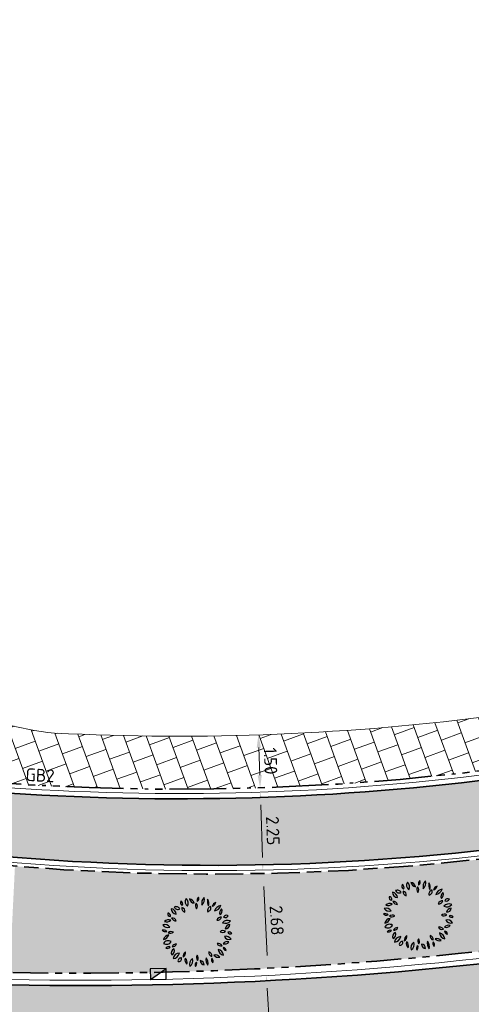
# Model space of a CAD drawing. Header units: metres. Extents: x 196651 to 397723, y 354703 to 710691.
# Tile 29 of 256: x 197554 to 197566, y 355993 to 356020. Entities that reach past the tile are written whole.
import ezdxf
from ezdxf.enums import TextEntityAlignment as Align

# ---------------------------------------------------------------- set-up
doc = ezdxf.new("R2010")
doc.units = ezdxf.units.M
doc.header["$MEASUREMENT"] = 0
for name, pattern in [('VH-OPSLUITBAND_100X200', [16, 8, -2, 4, -2]), ('VH-RIJWIELPADBAND_410X225', [28, 16, -2, 2, -2, 0, -2, 2, -2]), ('VH-TROTTOIRBAND_180-200', [20, 10, -2, 2, -2, 2, -2])]:
    doc.linetypes.add(name, pattern=pattern)
doc.layers.add('N-WE-GR-BOOM', color=96, linetype='Continuous')
doc.layers.add('N-WE-RI-HWA_KOLK_TROTTOIR-S', color=150, linetype='Continuous')
for name, color, linetype, lineweight in [('N-WE-GR-GRAS_BERM-A', 86, 'Continuous', 5), ('N-WE-VH-GOOT_TEGEL-G', 170, 'Continuous', 35), ('N-WE-VH-KANTOPSLUITING_OPSLUITBAND_100X200-G', 5, 'VH-OPSLUITBAND_100X200', 35), ('N-WE-VH-KANTOPSLUITING_RIJWIELPADBAND_410X250-G', 5, 'VH-RIJWIELPADBAND_410X225', 35), ('N-WE-VH-KANTOPSLUITING_TEKST-T', 7, 'VH-OPSLUITBAND_100X200', 35), ('N-WE-VH-KANTOPSLUITING_TROTTOIRBAND_180 200-G', 6, 'VH-TROTTOIRBAND_180-200', 35), ('N-WE-VH-KANTVERHARDING-G', 1, 'Continuous', 5), ('N-WE-VH-VERHARDING_ASFALT_DEKLAAG-G_ZWART', 252, 'Continuous', 5), ('N-WE-VH-VERHARDING_TEGEL-A', 252, 'Continuous', 5), ('X-XX-AL-AANPIJLING-M', 7, 'Continuous', 18)]:
    doc.layers.add(name, color=color, linetype=linetype, lineweight=lineweight)
doc.layers.add('N-WE-VH-VERHARDING_ASFALT_DEKLAAG-G_ROOD', color=7, linetype='Continuous', lineweight=5, true_color=0xbf4040)
doc.styles.add('ATT', font='romans.shx')
doc.styles.add('NLCS-ISO', font='NLCS-ISO.ttf')
doc.styles.add('NLCS-ISO-M200-T18', font='NLCS-ISO.ttf')
doc.dimstyles.new('NLCS-M200-T18-PIJL', dxfattribs={"dimscale": 0.2, "dimtxt": 1.799999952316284, "dimasz": 1.8, "dimexe": 2, "dimexo": 2, "dimgap": 0.7, "dimtad": 1, "dimzin": 0, "dimdsep": 46, "dimtxsty": 'NLCS-ISO-M200-T18', "dimcen": 0, "dimdle": 2, "dimse1": 1, "dimse2": 1, "dimclrd": 256, "dimclre": 256, "dimclrt": 256, "dimadec": 1, "dimazin": 0, "dimtfac": 1, "dimtofl": 0, "dimtmove": 1, "dimatfit": 0, "dimfxl": 2, "dimfxlon": 1, "dimtfillclr": 254, "dimtolj": 1, "dimtzin": 0, "dimlwd": 18, "dimlwe": 18, "dimarcsym": 0})
pattern_1 = [(0, (0, 0), (1, 1), [0.12, -0.8]), (45, (0.4, 0.2), (-0.1131370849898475, 1.866761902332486), [0.12, -0.8]), (29.99999999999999, (0.08, 0.12), (0.2274613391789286, 1.286025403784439), [0.12, -0.8]), (15, (0.32, 0.48), (0.3856270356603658, 0.7244941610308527), [0.12, -0.8]), (135, (0.16, 2), (-0.02828427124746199, -0.6505382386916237), [0.12, -0.8]), (150, (1.2, 0.4), (0.2156921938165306, -0.5864101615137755), [0.12, -0.8]), (165, (0.24, 0.04), (0.1434520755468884, -0.7010146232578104), [0.12, -0.8]), (85, (0.4, 0.4), (-0.872677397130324, 1.040016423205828), [0.12, -0.8]), (99.99999999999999, (0, 0), (-1.112117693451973, 0.7787131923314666), [0.12, -0.7999999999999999])]

# ---------------------------------------------------------------- blocks, each defined once
blk = doc.blocks.new('*D342')
at = {"layer": 'Defpoints', "color": 0, "ltscale": 0.2, "transparency": 16777216}
for p in [(197560.4695106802, 355993.3463572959), (197560.535676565, 355993.3503279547), (197560.6641732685, 355990.1025574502)]:
    blk.add_point(p, dxfattribs=at)
at = {"layer": 'X-XX-AL-AANPIJLING-M', "linetype": 'Continuous', "lineweight": 18, "ltscale": 0.2, "transparency": 16777216}
blk.add_line((197560.7087741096, 355990.4658816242), (197560.5572416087, 355992.9909744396), dxfattribs=at)
at = {"layer": 'X-XX-AL-AANPIJLING-M', "ltscale": 0.2, "transparency": 16777216}
for points in [[(197560.6171338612, 355992.9945686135), (197560.4973493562, 355992.9873802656), (197560.535676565, 355993.3503279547)], [(197560.7686663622, 355990.4694757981), (197560.6488818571, 355990.4622874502), (197560.7303391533, 355990.1065281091)]]:
    blk.add_solid(points, dxfattribs=at)
at = {"layer": 'X-XX-AL-AANPIJLING-M', "ltscale": 0.2, "transparency": 16777216, "insert": (197560.9524332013, 355991.7475969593), "char_height": 0.3599999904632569, "attachment_point": 5, "rotation": 273.4342392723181, "style": 'NLCS-ISO-M200-T18'}
blk.add_mtext('\\A1;3.25', dxfattribs=at)
blk = doc.blocks.new('*D347')
at = {"layer": 'Defpoints', "color": 0, "ltscale": 0.2, "transparency": 16777216}
for p in [(197560.365773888, 355998.5344005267), (197560.3670882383, 355998.5344436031), (197560.439363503, 355996.3291798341)]:
    blk.add_point(p, dxfattribs=at)
at = {"layer": 'X-XX-AL-AANPIJLING-M', "linetype": 'Continuous', "lineweight": 18, "ltscale": 0.2, "transparency": 16777216}
blk.add_line((197560.4262568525, 355996.6889435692), (197560.3775661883, 355998.1745937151), dxfattribs=at)
at = {"layer": 'X-XX-AL-AANPIJLING-M', "ltscale": 0.2, "transparency": 16777216}
for points in [[(197560.4375339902, 355998.1765590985), (197560.3175983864, 355998.1726283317), (197560.365773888, 355998.5344005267)], [(197560.4862246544, 355996.6909089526), (197560.3662890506, 355996.6869781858), (197560.4380491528, 355996.3291367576)]]:
    blk.add_solid(points, dxfattribs=at)
at = {"layer": 'X-XX-AL-AANPIJLING-M', "ltscale": 0.2, "transparency": 16777216, "insert": (197560.7217397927, 355997.4422506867), "char_height": 0.3599999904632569, "attachment_point": 5, "rotation": 271.87713867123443, "style": 'NLCS-ISO-M200-T18'}
blk.add_mtext('\\A1;2.25', dxfattribs=at)
blk = doc.blocks.new('*D348')
at = {"layer": 'Defpoints', "color": 0, "ltscale": 0.2, "transparency": 16777216}
for p in [(197560.3128288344, 356000.1535188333), (197560.3128315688, 356000.1535189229), (197560.3619345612, 355998.6543391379)]:
    blk.add_point(p, dxfattribs=at)
at = {"layer": 'X-XX-AL-AANPIJLING-M', "linetype": 'Continuous', "lineweight": 18, "ltscale": 0.2, "transparency": 16777216}
blk.add_line((197560.3501517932, 355999.0141462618), (197560.3246170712, 355999.7937118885), dxfattribs=at)
at = {"layer": 'X-XX-AL-AANPIJLING-M', "ltscale": 0.2, "transparency": 16777216}
for points in [[(197560.3845849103, 355999.795676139), (197560.2646492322, 355999.7917476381), (197560.3128315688, 356000.1535189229)], [(197560.4101196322, 355999.0161105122), (197560.2901839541, 355999.0121820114), (197560.3619372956, 355998.6543392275)]]:
    blk.add_solid(points, dxfattribs=at)
at = {"layer": 'X-XX-AL-AANPIJLING-M', "ltscale": 0.2, "transparency": 16777216, "insert": (197560.6572129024, 355999.4144050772), "char_height": 0.3599999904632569, "attachment_point": 5, "rotation": 271.87605617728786, "style": 'NLCS-ISO-M200-T18'}
blk.add_mtext('\\A1;1.50', dxfattribs=at)
blk = doc.blocks.new('TEKST TB')
at = {"style": 'NLCS-ISO'}
blk.add_attdef('TEKST_TROTTOIRBANDEN', text='', height=0.36, rotation=0.340705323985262, dxfattribs=at).set_placement((0, 0), align=Align.BOTTOM_CENTER)
blk = doc.blocks.new('N-SRI-HWA-KOLK_TROTTOIR-SO')
blk.add_hatch(color=256).paths.add_polyline_path([(1.125000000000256, 0.7499999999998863), (-1.124999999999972, 0.7499999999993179), (-1.124999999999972, -0.7499999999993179)])
blk.add_line((-1.124999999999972, -0.7499999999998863), (1.124999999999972, 0.7499999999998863))
at = {"flags": 128}
blk.add_lwpolyline([(-1.124999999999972, -0.7499999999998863), (1.124999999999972, -0.7499999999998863), (1.124999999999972, 0.7499999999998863), (-1.124999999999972, 0.7499999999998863)], close=True, dxfattribs=at)
blk = doc.blocks.new('12PPLT06')
at = {"color": 0, "linetype": 'ByBlock'}
for centre, radius, start, end in [((-0.1922265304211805, 0.4144898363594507), 0.04510308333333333, 146.815069, 244.019343), ((-0.2497319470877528, 0.3986316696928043), 0.04510308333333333, 326.815069, 64.019343), ((-0.0861073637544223, 0.4282650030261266), 0.08348141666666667, 149.473723, 231.758585), ((-0.209690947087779, 0.4051008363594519), 0.08348141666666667, 329.473723, 51.758585), ((-0.02870544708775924, 0.4858358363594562), 0.08172058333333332, 192.305955, 259.684897), ((-0.1231813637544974, 0.388018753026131), 0.08172058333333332, 12.305955, 79.68489699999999), ((0.05000580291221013, 0.4504235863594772), 0.05243733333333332, 125.409332, 202.710088), ((-0.02874894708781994, 0.4729173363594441), 0.05243733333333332, 305.409332, 22.710088), ((0.1770898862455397, 0.4065607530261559), 0.1137750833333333, 133.811686, 194.307734), ((-0.01192153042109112, 0.4605457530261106), 0.1137750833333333, 313.811686, 14.307734), ((0.2574144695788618, 0.4291249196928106), 0.1143496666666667, 163.464229, 212.790564), ((0.05166538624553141, 0.3997421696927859), 0.1143496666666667, 343.464229, 32.790564), ((-0.3790860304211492, 0.2477432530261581), 0.081791, 3.318929, 83.19036499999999), ((-0.2877341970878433, 0.3336924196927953), 0.081791, 183.318929, 263.190365), ((-0.2982741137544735, 0.2994408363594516), 0.05821033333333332, 25.453651, 116.685197), ((-0.2718556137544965, 0.3764686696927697), 0.05821033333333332, 205.453651, 296.6851970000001), ((-0.1618326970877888, 0.3338885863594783), 0.05570899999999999, 168.806602, 257.639098), ((-0.2284075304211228, 0.2902852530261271), 0.05570899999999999, 348.806602, 77.639098), ((0.04061563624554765, 0.3678615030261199), 0.06638033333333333, 145.524785, 220.832734), ((-0.06433119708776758, 0.3620330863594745), 0.06638033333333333, 325.524785, 40.83273399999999), ((0.2042821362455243, 0.3047935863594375), 0.05733175, 103.891386, 198.903947), ((0.1362783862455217, 0.3418740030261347), 0.05733175, 283.891386, 18.903947), ((0.1966333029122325, 0.4278707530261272), 0.0671975, 284.100357, 348.465016), ((0.2788443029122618, 0.3492606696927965), 0.0671975, 104.100357, 168.465016), ((0.3554936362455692, 0.2580414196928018), 0.1178019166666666, 100.300505, 160.447649), ((0.2234203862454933, 0.4133692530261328), 0.1178019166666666, 280.300505, 340.447649), ((0.3801633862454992, 0.2704886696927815), 0.06404974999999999, 122.581735, 207.179988), ((0.2886953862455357, 0.2952014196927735), 0.06404974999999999, 302.581735, 27.17998800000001), ((-0.4032495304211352, 0.08753425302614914), 0.08471958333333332, 69.720138, 135.64891), ((-0.4344656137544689, 0.226225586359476), 0.08471958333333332, 249.720138, 315.64891), ((-0.3812560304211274, 0.2554981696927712), 0.03687258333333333, 163.493346, 274.469734), ((-0.4137354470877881, 0.2292142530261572), 0.03687258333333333, 343.493346, 94.469734), ((-0.3534903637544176, 0.1337669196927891), 0.06314383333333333, 22.572306, 98.33354299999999), ((-0.3043353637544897, 0.2204817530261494), 0.06314383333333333, 202.572306, 278.3335430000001), ((0.3410773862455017, 0.143559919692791), 0.06633966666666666, 86.02821899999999, 161.369762), ((0.2828089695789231, 0.230933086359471), 0.06633966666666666, 266.028219, 341.369762), ((0.3983755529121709, 0.2140967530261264), 0.09187275, 244.7352629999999, 320.578115), ((0.4301350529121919, 0.07267058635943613), 0.09187275, 64.735263, 140.578115), ((0.4133008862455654, 0.1913606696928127), 0.04460749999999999, 59.98145400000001, 155.66759), ((0.3949721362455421, 0.248364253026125), 0.04460749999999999, 239.981454, 335.66759), ((-0.4752231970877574, -0.03667174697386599), 0.06300191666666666, 44.25764999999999, 108.592661), ((-0.450188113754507, 0.06701016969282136), 0.06300191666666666, 224.25765, 288.592661), ((-0.4559597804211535, 0.02465575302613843), 0.07996766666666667, 30.948236, 110.578394), ((-0.415484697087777, 0.1406452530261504), 0.07996766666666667, 210.948236, 290.578394), ((-0.3678316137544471, -0.06481383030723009), 0.06992266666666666, 60.509485, 129.29199), ((0.3660280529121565, -0.0461168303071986), 0.06502333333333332, 58.874764, 131.213524), ((0.3567975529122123, 0.05846016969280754), 0.06502333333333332, 238.874764, 311.213524), ((0.4628914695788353, 0.03809850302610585), 0.06592175, 90.25287399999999, 173.522083), ((0.3970997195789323, 0.1114569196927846), 0.06592175, 270.252874, 353.5220830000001), ((-0.3856936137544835, -0.1306236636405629), 0.09234183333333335, 100.876159, 165.447913), ((-0.4924966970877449, -0.01673874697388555), 0.09234183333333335, 280.876159, 345.447913), ((-0.411169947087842, -0.1962779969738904), 0.07279833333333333, 54.97446299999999, 151.379225), ((-0.4332910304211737, -0.1017925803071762), 0.07279833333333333, 234.974463, 331.379225), ((-0.3776902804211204, 0.05016466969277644), 0.06992266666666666, 240.509485, 309.29199), ((0.4250529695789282, -0.2125242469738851), 0.07530733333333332, 71.371166, 141.75354), ((0.4073073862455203, -0.1426145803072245), 0.08137058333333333, 29.195197, 106.718901), ((0.454932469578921, -0.02499216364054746), 0.08137058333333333, 209.195197, 286.718901), ((0.4502331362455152, -0.04529299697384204), 0.04464991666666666, 28.19813599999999, 112.191787), ((0.4727193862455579, 0.01714758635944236), 0.04464991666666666, 208.198136, 292.191787), ((-0.3988381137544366, -0.2663327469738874), 0.05835274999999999, 71.81924599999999, 140.08176), ((-0.425385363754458, -0.1734484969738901), 0.05835274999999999, 251.819246, 320.08176), ((-0.300776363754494, -0.2997434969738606), 0.06498733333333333, 113.475292, 203.45596), ((-0.3862814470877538, -0.2660029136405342), 0.06498733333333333, 293.475292, 23.45596), ((-0.2960180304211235, -0.2328259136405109), 0.06249758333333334, 87.172434, 157.236469), ((-0.3505646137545, -0.1462222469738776), 0.06249758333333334, 267.172434, 337.236469), ((0.2959620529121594, -0.2261938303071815), 0.06442966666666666, 28.807165, 103.91988), ((0.336918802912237, -0.1326099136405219), 0.06442966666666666, 208.807165, 283.91988), ((0.3923588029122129, -0.2358448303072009), 0.0967875, 186.548686, 256.891132), ((0.2742512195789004, -0.3411484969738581), 0.0967875, 6.548686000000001, 76.891132), ((0.3899658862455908, -0.09454383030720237), 0.07530733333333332, 251.371166, 321.75354), ((0.410380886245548, -0.2204391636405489), 0.04222583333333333, 179.255722, 267.628659), ((0.3664114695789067, -0.2620803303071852), 0.04222583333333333, 359.255722, 87.628659), ((-0.3404386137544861, -0.286296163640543), 0.08883749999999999, 271.632764, 352.026789), ((-0.2499286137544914, -0.3874203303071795), 0.08883749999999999, 91.63276400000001, 172.026789), ((-0.2305322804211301, -0.4082693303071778), 0.04104691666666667, 76.54190600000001, 193.477426), ((-0.2608957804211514, -0.3779159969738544), 0.04104691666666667, 256.541906, 13.477426), ((-0.1213639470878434, -0.3477423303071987), 0.07992766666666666, 122.887314, 186.725334), ((-0.244141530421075, -0.289984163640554), 0.07992766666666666, 302.887314, 6.725333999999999), ((-0.09836994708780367, -0.3976454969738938), 0.07587533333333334, 159.116987, 230.360624), ((-0.2176659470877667, -0.4290285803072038), 0.07587533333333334, 339.116987, 50.360624), ((-0.01992978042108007, -0.4540436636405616), 0.09055483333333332, 122.116989, 201.727527), ((-0.152194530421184, -0.4108697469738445), 0.09055483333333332, 302.116989, 21.727527), ((0.05309013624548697, -0.3604013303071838), 0.06279416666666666, 148.787661, 221.5977109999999), ((-0.04757369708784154, -0.3695494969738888), 0.06279416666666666, 328.787661, 41.597711), ((0.1123076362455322, -0.397803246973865), 0.07050225, 185.31956, 260.418968), ((0.03037446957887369, -0.4738584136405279), 0.07050225, 5.31956, 80.41896799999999), ((0.2468061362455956, -0.3953419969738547), 0.1233375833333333, 165.20711, 218.321749), ((0.0307931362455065, -0.4403295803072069), 0.1233375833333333, 345.20711, 38.321749), ((0.2217668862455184, -0.2893535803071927), 0.05859191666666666, 173.649981, 254.6514450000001), ((0.1480257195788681, -0.3393753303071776), 0.05859191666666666, 353.649981, 74.65144500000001), ((0.2555320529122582, -0.3939920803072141), 0.05361883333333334, 156.775419, 231.2879720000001), ((0.1727245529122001, -0.4146869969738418), 0.05361883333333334, 336.775419, 51.287972), ((0.2580326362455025, -0.405242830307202), 0.08059875, 38.69621400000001, 106.241545), ((0.2983952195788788, -0.2774710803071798), 0.08059875, 218.696214, 286.241545), ((0.0214697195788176, -0.4669088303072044), 0.05212266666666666, 129.747505, 206.070901), ((-0.05867703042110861, -0.4497403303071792), 0.05212266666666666, 309.747505, 26.070901)]:
    blk.add_arc(centre, radius, start, end, dxfattribs=at)
at = {"color": 0, "linetype": 'ByBlock', "style": 'ATT'}
for tag, p, flags in [('ITEM', (-0.9110891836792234, -3.045691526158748), 3), ('ROOM_NUMBER', (-0.9110891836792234, -4.379024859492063), 1)]:
    blk.add_attdef(tag, p, '', height=1, dxfattribs=dict(at, flags=flags))
blk = doc.blocks.new('*D1796')
at = {"layer": 'Defpoints', "color": 0, "transparency": 16777216}
for p in [(197656.5246603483, 356038.2042141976), (197542.917928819, 355978.7313126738)]:
    blk.add_point(p, dxfattribs=at)
at = {"layer": 'X-XX-AL-AANPIJLING-M', "linetype": 'Continuous', "lineweight": 18, "transparency": 16777216}
blk.add_line((197654.299166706, 356037.0391726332), (197656.2057201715, 356038.0372496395), dxfattribs=at)
at = {"layer": 'X-XX-AL-AANPIJLING-M', "transparency": 16777216}
blk.add_solid([(197656.1778927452, 356038.0904063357), (197656.2335475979, 356037.9840929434), (197656.5246603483, 356038.2042141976)], dxfattribs=at)
at = {"layer": 'X-XX-AL-AANPIJLING-M', "transparency": 16777216, "insert": (197654.9445604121, 356037.7382312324), "char_height": 0.3599999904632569, "attachment_point": 5, "rotation": 27.631969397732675, "style": 'NLCS-ISO-M200-T18'}
blk.add_mtext('\\A1;R128.23', dxfattribs=at)
blk = doc.blocks.new('*D2020')
at = {"layer": 'Defpoints', "color": 0, "transparency": 16777216}
for p in [(197560.4983775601, 355996.2304242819), (197560.581964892, 355993.5523119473), (197560.6372551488, 355993.5551821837)]:
    blk.add_point(p, dxfattribs=at)
at = {"layer": 'X-XX-AL-AANPIJLING-M', "linetype": 'Continuous', "lineweight": 18, "transparency": 16777216}
blk.add_line((197560.4617505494, 355995.8680381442), (197560.563301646, 355993.9118278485), dxfattribs=at)
at = {"layer": 'X-XX-AL-AANPIJLING-M', "transparency": 16777216}
for points in [[(197560.5216698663, 355995.8711486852), (197560.4018312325, 355995.8649276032), (197560.4430873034, 355996.2275540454)], [(197560.6232209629, 355993.9149383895), (197560.5033823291, 355993.9087173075), (197560.581964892, 355993.5523119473)]]:
    blk.add_solid(points, dxfattribs=at)
at = {"layer": 'X-XX-AL-AANPIJLING-M', "transparency": 16777216, "insert": (197560.8320957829, 355994.9065225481), "char_height": 0.3599999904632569, "attachment_point": 5, "rotation": 272.9716800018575, "style": 'NLCS-ISO-M200-T18'}
blk.add_mtext('\\A1;2.68', dxfattribs=at)

msp = doc.modelspace()

# ---------------------------------------------------------------- hatches: boundary and pattern name
at = {"layer": 'N-WE-GR-GRAS_BERM-A'}
h = msp.add_hatch(dxfattribs=at)
h.set_pattern_fill('AGR-GRAS_01', color=256, scale=0.04, pattern_type=2)
h.set_pattern_definition(pattern_1)
edge = h.paths.add_edge_path()
edge.add_line((197553.4292139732, 355996.4395306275), (197553.28032139, 355993.4331613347))
edge.add_arc((197555.2302487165, 356097.7120254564), 104.2970935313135, 268.9287418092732, 278.4503868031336)
edge.add_arc((197560.8972813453, 356052.3516237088), 58.60595351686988, 279.4870754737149, 294.1081427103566)
edge.add_line((197584.8354799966, 355998.8575078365), (197585.6162253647, 355999.2148827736))
edge.add_line((197585.6162253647, 355999.2148827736), (197586.1119467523, 356000.6630658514))
edge.add_line((197586.1119467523, 356000.6630658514), (197585.6204481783, 356001.6661783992))
edge.add_arc((197554.2789387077, 356074.1989401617), 79.01450338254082, 289.466007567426, 293.36924140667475, ccw=False)
edge.add_arc((197558.9937347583, 356064.9602062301), 68.74624990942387, 265.3572343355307, 288.3270304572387, ccw=False)
h = msp.add_hatch(dxfattribs=at)
h.set_pattern_fill('AGR-GRAS_01', color=256, scale=0.04, pattern_type=2)
h.set_pattern_definition(pattern_1)
h.paths.add_polyline_path([(197588.3851269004, 355992.0772390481, 0.5701041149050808), (197588.5147606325, 355993.4133800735, 0.2539846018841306), (197583.0477632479, 355994.1490922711, -0.001198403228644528), (197582.7685086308, 355994.0435704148, 0.0733476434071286), (197582.3139879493, 355993.7921154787), (197576.5297600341, 355989.3788942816, -0.1075970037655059), (197575.6741486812, 355988.9788198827, -0.01884300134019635), (197571.5292927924, 355988.2017218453, -0.06009665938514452), (197544.9673221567, 355987.4683476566), (197544.3622378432, 355985.2083795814, 0.1424533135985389)])
at = {"layer": 'N-WE-VH-VERHARDING_ASFALT_DEKLAAG-G_ROOD'}
h = msp.add_hatch(color=256, dxfattribs=at)
edge = h.paths.add_edge_path()
edge.add_arc((197554.2789389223, 356074.1989402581), 78.76450334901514, 289.4678133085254, 302.2666273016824)
edge.add_line((197596.3281507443, 356007.5978083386), (197595.1872121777, 356009.1837028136))
edge.add_arc((197554.2789443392, 356074.1989282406), 76.81449026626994, 289.48819351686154, 302.1785371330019, ccw=False)
edge.add_arc((197558.038328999, 356069.5895712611), 71.24327878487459, 264.31616596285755, 287.87448266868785, ccw=False)
edge.add_arc((197551.9043202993, 356007.5578498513), 8.909115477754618, 253.0964873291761, 264.0607976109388, ccw=False)
edge.add_line((197549.3138982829, 355999.033645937), (197549.0974967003, 355997.1826234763))
edge.add_arc((197558.9937347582, 356064.9602062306), 68.49624990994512, 261.692916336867, 288.3249498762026)
at = {"layer": 'N-WE-VH-VERHARDING_ASFALT_DEKLAAG-G_ZWART'}
h = msp.add_hatch(color=256, dxfattribs=at)
edge = h.paths.add_edge_path()
edge.add_arc((197541.4517818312, 356089.8330604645), 101.0299702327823, 301.1250693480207, 303.7588192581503)
edge.add_line((197597.5939554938, 356005.8383509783), (197599.3169656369, 356003.4433821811))
edge.add_arc((197541.4497432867, 356089.8331176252), 103.9798144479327, 303.78202980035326, 303.81572192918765, ccw=False)
edge.add_arc((197602.6857701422, 355998.2977417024), 6.150000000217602, 123.7820298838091, 181.7824850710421)
edge.add_arc((197597.6881895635, 355998.1422156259), 1.150000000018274, 181.7824850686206, 303.0847720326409)
edge.add_arc((197554.5637252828, 356064.3334581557), 80.150000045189, 303.0847720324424, 306.2820423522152)
edge.add_line((197601.9933338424, 355999.7234377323), (197603.7187317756, 355997.3287622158))
edge.add_arc((197554.565850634, 356064.3332715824), 83.09999999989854, 264.96511449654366, 306.2628677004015, ccw=False)
edge.add_arc((197545.9462250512, 355965.9095615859), 15.70049941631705, 85.15313590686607, 95.47309018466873)
edge.add_line((197544.4487390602, 355981.5384840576), (197544.978123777, 355985.0447808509))
edge.add_arc((197549.0969112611, 355998.0585462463), 13.65000000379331, 252.4376978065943, 265.2845225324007)
edge.add_arc((197554.5637253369, 356064.3334575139), 80.14999939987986, 265.284522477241, 295.0833855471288)
edge.add_arc((197588.0544588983, 355992.7836798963), 1.149999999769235, 295.0984727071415, 413.8337356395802)
edge.add_arc((197585.1038067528, 355988.7471402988), 6.150000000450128, 53.83373561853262, 110.8373860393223)
edge.add_arc((197560.8951571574, 356052.3518072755), 61.90595033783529, 290.562732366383, 290.8373860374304, ccw=False)
edge.add_arc((197583.393702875, 355992.3769774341), 2.150000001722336, 110.5627323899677, 127.3427256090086)
edge.add_line((197582.0895528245, 355994.0862733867), (197576.3053249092, 355989.6730521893))
edge.add_arc((197575.1831492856, 355991.1438417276), 1.849999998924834, 282.77781482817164, 307.34272562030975, ccw=False)
edge.add_arc((197563.2952134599, 356043.5627264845), 55.59999997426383, 278.4598280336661, 282.77781483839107, ccw=False)
edge.add_arc((197555.2085148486, 356097.9328316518), 110.568200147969, 264.9074183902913, 278.45982803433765, ccw=False)
edge.add_line((197545.3938917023, 355987.8010921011), (197546.4189692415, 355993.4591399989))
edge.add_arc((197547.7158612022, 356001.5052925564), 8.14999998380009, 260.8437229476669, 264.0108516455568)
edge.add_arc((197555.2302471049, 356097.7120255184), 104.6470934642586, 265.4152845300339, 268.2798001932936)
edge.add_arc((197552.5451109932, 356008.2552214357), 15.15000000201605, 268.2743331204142, 268.2807247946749)
edge.add_arc((197555.2302487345, 356097.7120241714), 104.6470922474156, 268.2807246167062, 278.4521197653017)
edge.add_arc((197560.8972813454, 356052.3516237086), 58.95595351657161, 279.4839967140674, 303.7774958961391)
at = {"layer": 'N-WE-VH-VERHARDING_TEGEL-A'}
h = msp.add_hatch(dxfattribs=at)
h.set_pattern_fill('AVH-TEGEL_300X300_HALFST', color=256, scale=2, angle=20, style=0, pattern_type=2)
h.set_pattern_definition([(20, (0, 0), (0.4612095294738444, 0.4871198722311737), [0.6, -0.6]), (110, (0, 0), (-0.563815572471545, -0.2052120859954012), [])])
edge = h.paths.add_edge_path()
edge.add_arc((197554.2788271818, 356074.1989038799), 76.54450646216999, 289.491126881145, 289.5248881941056)
edge.add_line((197579.8612483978, 356002.0559818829), (197579.3600609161, 356003.4690734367))
edge.add_arc((197558.0383289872, 356069.5895745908), 69.4732820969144, 267.1184119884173, 287.8728397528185, ccw=False)
edge.add_arc((197555.2367512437, 356007.8068299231), 7.634028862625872, 238.4508067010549, 264.8068481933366, ccw=False)
edge.add_line((197551.2423949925, 356001.3011773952), (197549.8825909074, 355999.0864490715))
edge.add_arc((197558.0383289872, 356069.5895745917), 70.97328209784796, 263.4014048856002, 287.8714103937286)

# ---------------------------------------------------------------- linework, layer by layer
at = {"layer": 'N-WE-VH-GOOT_TEGEL-G', "flags": 128}
for points in [[(197866.1533364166, 356128.2646931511, 0.3269534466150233), (197857.8188387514, 356133.0875539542), (197856.1657519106, 356132.9093047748, 0.06128720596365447), (197825.0365349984, 356125.6260440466, 0.01212265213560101), (197818.5935215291, 356123.0787361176), (197814.9221508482, 356121.4736490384), (197802.4610331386, 356115.9584449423), (197789.9629197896, 356107.1472932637), (197768.0015965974, 356097.4273642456), (197745.0209239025, 356090.535851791), (197713.0206198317, 356076.3727396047, 0.0597998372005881), (197653.0758249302, 356040.7542891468), (197649.9855954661, 356038.214516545), (197649.0843240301, 356037.4998937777, 0.001353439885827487), (197648.4857849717, 356037.0226646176, 0.01770595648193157), (197632.799694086, 356023.5066607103), (197611.0048032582, 356003.3393815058, -0.211706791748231), (197547.2728054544, 355981.5539173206, -0.211706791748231)], [(197543.7184961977, 356007.9375179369, 0.4259856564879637), (197550.9824665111, 355998.6965562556, 0.1031561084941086), (197579.9052222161, 356001.7851188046, 0.1019807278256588), (197606.4501345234, 356017.8195629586), (197623.4793686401, 356033.5770779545, -0.02028559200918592), (197642.3754352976, 356049.6899144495, 0.03995085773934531), (197643.5654582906, 356050.7882617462), (197644.0752422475, 356051.3403508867, -0.04326172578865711), (197645.3330549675, 356052.4859614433, -0.05896844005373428), (197707.344260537, 356089.1933578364)], [(197552.0905729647, 355993.1120416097, 0.04441024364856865), (197570.6115782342, 355994.2014999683, 0.07222075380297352), (197586.7484237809, 355999.3655605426, 0.01799439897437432), (197590.4916093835, 356001.3616226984, 0.01591368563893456), (197593.6749732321, 356003.347262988, 0.03725170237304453), (197605.9302696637, 356012.0540177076, 0.009930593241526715), (197608.9680647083, 356014.6758490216, 0.0007583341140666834), (197609.1957308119, 356014.8809940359), (197620.1012939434, 356024.9721451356), (197623.0324064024, 356027.6843662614), (197626.2117537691, 356030.6262844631, -0.01770595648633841), (197642.4181219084, 356044.5905880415, -0.001353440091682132), (197643.0577206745, 356045.1005550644), (197645.1458928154, 356046.7562775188), (197648.053396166, 356049.0616519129, -0.006274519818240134), (197651.0541711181, 356051.3802520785, -0.002920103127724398), (197652.4703531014, 356052.4334775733, -0.03999413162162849), (197693.533524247, 356077.8176833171)], [(197544.9629348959, 355997.7781856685, -0.1221106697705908), (197545.5158321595, 355997.80305923, 0.008640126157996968), (197547.844345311, 355997.377461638, 0.1214245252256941), (197580.529359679, 355999.9374939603, 0.1020953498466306), (197607.7802216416, 356016.3935795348), (197624.8037483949, 356032.145813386, -0.02028559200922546), (197643.579465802, 356048.1560270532, 0.008291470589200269), (197643.8909640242, 356048.4089977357), (197644.6867733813, 356049.1282093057), (197645.5078978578, 356050.0174760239, -0.01915570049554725), (197645.9351192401, 356050.4459916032, -0.437798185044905), (197647.6201098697, 356050.3164690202), (197648.3039604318, 356049.451091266)]]:
    msp.add_lwpolyline(points, format="xyb", dxfattribs=at)
at = {"layer": 'N-WE-VH-KANTOPSLUITING_OPSLUITBAND_100X200-G', "ltscale": 0.1, "flags": 128}
msp.add_lwpolyline([(197547.1248335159, 355995.9905567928), (197547.3521518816, 355996.8395826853, -0.3857631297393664), (197547.8036518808, 355997.1307957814), (197548.7914992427, 355996.9751985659, 0.1177450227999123), (197580.6103283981, 355999.7009558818, 0.01703271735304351), (197585.6204481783, 356001.6661783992), (197586.1119467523, 356000.6630658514), (197585.6157719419, 355999.2135581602)], format="xyb", dxfattribs=at)
at = {"layer": 'N-WE-VH-KANTOPSLUITING_RIJWIELPADBAND_410X250-G', "ltscale": 0.1, "flags": 128}
msp.add_lwpolyline([(197552.0049883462, 355998.873200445, 0.09958380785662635), (197579.818731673, 356002.0409193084, 0.01395862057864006), (197583.8054879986, 356003.578518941)], format="xyb", dxfattribs=at)
at = {"layer": 'N-WE-VH-KANTOPSLUITING_TROTTOIRBAND_180 200-G', "ltscale": 0.1, "flags": 128}
msp.add_lwpolyline([(197546.9628004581, 355994.9987174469), (197546.6365870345, 355993.7803220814, 0.00843458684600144), (197546.897773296, 355993.7483126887, 0.01249313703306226), (197552.1010738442, 355993.4618840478, 0.04440266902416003), (197570.5570146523, 355994.5472351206, 0.06386794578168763), (197584.8322436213, 355998.8560597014)], format="xyb", dxfattribs=at)
at = {"layer": 'N-WE-VH-KANTVERHARDING-G', "flags": 128}
for points in [[(197721.489, 356101.431), (197720.4874792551, 356097.2741386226), (197706.5064813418, 356091.086246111, 0.06078444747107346), (197642.3061560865, 356052.7685730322), (197641.9255231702, 356051.5855424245), (197641.9109824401, 356051.5741908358, 0.02093380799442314), (197622.2772393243, 356034.8762257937), (197605.2480029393, 356019.1187086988, -0.1017987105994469), (197579.3600525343, 356003.4690970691, -0.09080911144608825), (197554.5457726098, 356000.2041368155, -0.4160134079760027), (197547.6384443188, 356008.5444843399)], [(197745.0730259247, 356090.394876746), (197713.081328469, 356076.2355737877, 0.05979775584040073), (197653.1691920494, 356040.6368648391), (197650.0798209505, 356038.0977977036), (197649.1775189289, 356037.3823577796, 0.001353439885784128), (197648.5796148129, 356036.905634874, 0.01770595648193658), (197632.9015694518, 356023.3965634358), (197611.1066786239, 356003.2292842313, -0.2117067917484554), (197547.2596411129, 355981.4044961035, -0.2117067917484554)], [(197550.9973223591, 355998.8458187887, 0.1031486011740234), (197579.8571718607, 356001.9272301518, 0.1019737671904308), (197606.3482568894, 356017.9296581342), (197623.3774932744, 356033.687175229, -0.02028559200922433), (197642.2828175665, 356049.8079057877, 0.03995085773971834), (197643.4552540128, 356050.8900213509), (197643.9650379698, 356051.4421104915, -0.04326172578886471), (197645.2420051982, 356052.6051668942, -0.05896844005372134), (197707.2835518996, 356089.3305236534)], [(197552.0950733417, 355993.2619740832, 0.04440700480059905), (197570.5881943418, 355994.3496722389, 0.07221498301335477), (197586.682651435, 355999.5003715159, 0.01799439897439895), (197590.4163133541, 356001.491355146, 0.01592844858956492), (197593.5944635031, 356003.4738736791, 0.03726032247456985), (197605.8345379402, 356012.1694968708, 0.009930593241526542), (197608.8678227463, 356014.7874355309, 0.0007561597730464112), (197609.0944999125, 356014.9916876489), (197619.9994185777, 356025.0822424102), (197622.9305310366, 356027.7944635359), (197626.1098784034, 356030.7363817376, -0.01770595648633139), (197642.3242920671, 356044.7076177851, -0.001353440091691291), (197642.9645257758, 356045.2180910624), (197645.0526979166, 356046.8738135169), (197647.9602012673, 356049.179187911, -0.006274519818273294), (197650.9639551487, 356051.5000897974, -0.002920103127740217), (197652.3815430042, 356052.5543608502, -0.03999420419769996), (197693.4651708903, 356077.9512042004)], [(197546.3857202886, 355993.616647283), (197547.2555542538, 355996.8654457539, -0.3857631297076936), (197547.8199292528, 355997.2294621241, 0.121430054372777), (197580.5779408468, 355999.7955710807, 0.1021001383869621), (197607.8821100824, 356016.2834943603), (197624.9056237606, 356032.0357161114, -0.02028559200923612), (197643.6720835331, 356048.0380357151, 0.00829147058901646), (197643.9874433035, 356048.2941423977)]]:
    msp.add_lwpolyline(points, format="xyb", dxfattribs=at)

# ---------------------------------------------------------------- block references
at = {"layer": 'N-WE-GR-BOOM', "xscale": 2, "yscale": 2, "zscale": 2}
for p in [(197564.8397052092, 355995.0455806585), (197558.5819630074, 355994.581076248)]:
    msp.add_blockref('12PPLT06', p, dxfattribs=at)
at = {"layer": 'N-WE-RI-HWA_KOLK_TROTTOIR-S', "xscale": 0.2000000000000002, "yscale": 0.2000000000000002, "zscale": 0.2000000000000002, "rotation": 1.235814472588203}
msp.add_blockref('N-SRI-HWA-KOLK_TROTTOIR-SO', (197557.4807399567, 355993.3892033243), dxfattribs=at)
at = {"layer": 'N-WE-VH-KANTOPSLUITING_TEKST-T', "rotation": 356.8402286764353}
msp.add_blockref('TEKST TB', (197554.1262488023, 355998.7241923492), dxfattribs=at).add_auto_attribs({'TEKST_TROTTOIRBANDEN': 'GB2'})

# ---------------------------------------------------------------- dimensions: what is measured, and where the dimension line sits
at = {"layer": 'X-XX-AL-AANPIJLING-M'}
dim = msp.add_radius_dim(center=(197542.917928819, 355978.7313126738), mpoint=(197656.5246603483, 356038.2042141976), dimstyle='NLCS-M200-T18-PIJL', dxfattribs=at)
dim.commit()
dim.dimension.update_dxf_attribs({"geometry": '*D1796', "text_midpoint": (197655.0929733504, 356037.4547288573), "dimtype": 164})
at = {"layer": 'X-XX-AL-AANPIJLING-M', "ltscale": 0.2}
for p1, p2, distance, picture, middle in [((197560.3619345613, 355998.654339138), (197560.3128288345, 356000.1535188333), -2.7357738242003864e-06, '*D348', (197560.6572129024, 355999.4144050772)), ((197560.6641732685, 355990.1025574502), (197560.4695106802, 355993.346357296), -0.06628491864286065, '*D342', (197560.9524332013, 355991.7475969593))]:
    dim = msp.add_aligned_dim(p1=p1, p2=p2, distance=distance, dimstyle='NLCS-M200-T18-PIJL', dxfattribs=at)
    dim.commit()
    dim.dimension.update_dxf_attribs({"geometry": picture, "text_midpoint": middle})
dim = msp.add_aligned_dim(p1=(197560.439363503, 355996.3291798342), p2=(197560.3670882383, 355998.5344436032), distance=0.001315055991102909, text='2.25', dimstyle='NLCS-M200-T18-PIJL', dxfattribs=at)
dim.commit()
dim.dimension.update_dxf_attribs({"geometry": '*D347', "text_midpoint": (197560.7217397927, 355997.4422506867)})
at = {"layer": 'X-XX-AL-AANPIJLING-M'}
dim = msp.add_aligned_dim(p1=(197560.4983775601, 355996.2304242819), p2=(197560.6372551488, 355993.5551821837), distance=-0.05536470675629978, dimstyle='NLCS-M200-T18-PIJL', dxfattribs=at)
dim.commit()
dim.dimension.update_dxf_attribs({"geometry": '*D2020', "text_midpoint": (197560.8320957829, 355994.9065225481)})

doc.saveas('drawing.dxf')
